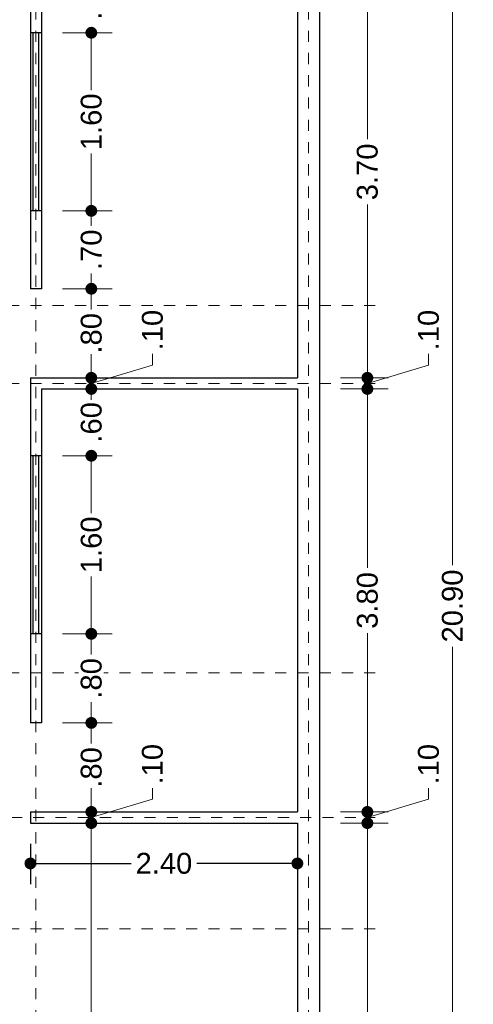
# Model space of a CAD drawing. Header units: millimetres. Extents: x 2562.6 to 2574, y 873.5 to 900.6.
# Tile 4 of 6: x 2569.9 to 2574, y 883.5 to 892.3. Entities that reach past the tile are written whole.
import ezdxf

# ---------------------------------------------------------------- set-up
doc = ezdxf.new("R2010")
doc.units = ezdxf.units.MM
doc.header["$LTSCALE"] = 0.001
doc.linetypes.add('CENTER2', pattern=[28.575, 19.05, -3.175, 3.175, -3.175])
for name, color, linetype, lineweight in [('Cotas', 7, 'Continuous', 18), ('Ejes', 7, 'CENTER2', 5), ('Muros', 7, 'Continuous', 30), ('Ventanas', 7, 'Continuous', 25)]:
    doc.layers.add(name, color=color, linetype=linetype, lineweight=lineweight)
doc.styles.get("Standard").update_dxf_attribs({"font": 'arial.ttf'})
doc.dimstyles.new('1-125', dxfattribs={"dimscale": 125, "dimtxt": 0.0015, "dimasz": 0.00085, "dimexe": 0.0015, "dimexo": 0.0015, "dimgap": 0.0004, "dimtad": 0, "dimzin": 4, "dimdsep": 46, "dimtxsty": 'Standard', "dimblk": 'DOT', "dimcen": 0.0009, "dimclrd": 256, "dimclre": 256, "dimclrt": 256, "dimadec": 0, "dimazin": 0, "dimtfac": 1, "dimtofl": 0, "dimtmove": 1, "dimatfit": 2, "dimfxl": 0.0015, "dimtfill": 1, "dimtolj": 1, "dimtzin": 4, "dimlwd": -1, "dimlwe": -1, "dimarcsym": 0})

# ---------------------------------------------------------------- blocks, each defined once
blk = doc.blocks.new('_DOT')
at = {"color": 0, "linetype": 'ByBlock'}
blk.add_line((-0.5, 0), (-1, 0), dxfattribs=at)
at = {"color": 0, "linetype": 'ByBlock', "const_width": 0.5}
blk.add_lwpolyline([(-0.25, 0, 1), (0.25, 0, 1)], format="xyb", close=True, dxfattribs=at)
blk = doc.blocks.new('*D58')
at = {"layer": 'Cotas', "transparency": 16777216}
for p, q in [((2570.5897, 892.9171), (2570.5897, 893.0234)), ((2570.3296, 892.8109), (2570.7772, 892.8109)), ((2570.3296, 892.2109), (2570.7772, 892.2109)), ((2570.5897, 892.1046), (2570.5897, 891.9984))]:
    blk.add_line(p, q, dxfattribs=at)
at = {"layer": 'Defpoints', "color": 0, "transparency": 16777216}
for p in [(2570.1421, 892.8109), (2570.1421, 892.2109), (2570.5897, 892.2109)]:
    blk.add_point(p, dxfattribs=at)
at = {"layer": 'Cotas', "transparency": 16777216, "xscale": 0.10625, "yscale": 0.10625, "zscale": 0.10625}
for p, rotation in [((2570.5897, 892.8109), 270), ((2570.5897, 892.2109), 90)]:
    blk.add_blockref('_DOT', p, dxfattribs=dict(at, rotation=rotation))
at = {"layer": 'Cotas', "transparency": 16777216, "insert": (2570.5897, 892.5109), "char_height": 0.1875, "attachment_point": 5, "rotation": 90, "bg_fill": 3, "box_fill_scale": 1.1, "bg_fill_color": 256, "bg_fill_true_color": 13158600, "bg_fill_transparency": 0}
blk.add_mtext('\\A1;.60', dxfattribs=at)
blk = doc.blocks.new('*D59')
at = {"layer": 'Cotas', "transparency": 16777216}
for p, q in [((2570.3296, 892.2109), (2570.7772, 892.2109)), ((2570.5897, 892.1046), (2570.5897, 891.6953)), ((2570.5897, 890.7171), (2570.5897, 891.1265)), ((2570.3296, 890.6109), (2570.7772, 890.6109))]:
    blk.add_line(p, q, dxfattribs=at)
at = {"layer": 'Defpoints', "color": 0, "transparency": 16777216}
for p in [(2570.1421, 892.2109), (2570.1421, 890.6109), (2570.5897, 890.6109)]:
    blk.add_point(p, dxfattribs=at)
at = {"layer": 'Cotas', "transparency": 16777216, "xscale": 0.10625, "yscale": 0.10625, "zscale": 0.10625}
for p, rotation in [((2570.5897, 892.2109), 90), ((2570.5897, 890.6109), 270)]:
    blk.add_blockref('_DOT', p, dxfattribs=dict(at, rotation=rotation))
at = {"layer": 'Cotas', "transparency": 16777216, "insert": (2570.5897, 891.4109), "char_height": 0.1875, "attachment_point": 5, "rotation": 90, "bg_fill": 3, "box_fill_scale": 1.1, "bg_fill_color": 256, "bg_fill_true_color": 13158600, "bg_fill_transparency": 0}
blk.add_mtext('\\A1;1.60', dxfattribs=at)
blk = doc.blocks.new('*D60')
at = {"layer": 'Cotas', "transparency": 16777216}
for p, q in [((2570.3296, 890.6109), (2570.7772, 890.6109)), ((2570.5897, 890.5046), (2570.5897, 890.4748)), ((2570.5897, 890.0171), (2570.5897, 890.047)), ((2570.3296, 889.9109), (2570.7772, 889.9109))]:
    blk.add_line(p, q, dxfattribs=at)
at = {"layer": 'Defpoints', "color": 0, "transparency": 16777216}
for p in [(2570.1421, 890.6109), (2570.1421, 889.9109), (2570.5897, 889.9109)]:
    blk.add_point(p, dxfattribs=at)
at = {"layer": 'Cotas', "transparency": 16777216, "xscale": 0.10625, "yscale": 0.10625, "zscale": 0.10625}
for p, rotation in [((2570.5897, 890.6109), 90), ((2570.5897, 889.9109), 270)]:
    blk.add_blockref('_DOT', p, dxfattribs=dict(at, rotation=rotation))
at = {"layer": 'Cotas', "transparency": 16777216, "insert": (2570.5897, 890.2609), "char_height": 0.1875, "attachment_point": 5, "rotation": 90, "bg_fill": 3, "box_fill_scale": 1.1, "bg_fill_color": 256, "bg_fill_true_color": 13158600, "bg_fill_transparency": 0}
blk.add_mtext('\\A1;.70', dxfattribs=at)
blk = doc.blocks.new('*D61')
at = {"layer": 'Cotas', "transparency": 16777216}
for p, q in [((2570.3296, 889.9109), (2570.7772, 889.9109)), ((2570.5897, 889.8046), (2570.5897, 889.7248)), ((2570.5897, 889.2171), (2570.5897, 889.297)), ((2570.2796, 889.1109), (2570.7772, 889.1109))]:
    blk.add_line(p, q, dxfattribs=at)
at = {"layer": 'Defpoints', "color": 0, "transparency": 16777216}
for p in [(2570.1421, 889.9109), (2570.0921, 889.1109), (2570.5897, 889.1109)]:
    blk.add_point(p, dxfattribs=at)
at = {"layer": 'Cotas', "transparency": 16777216, "xscale": 0.10625, "yscale": 0.10625, "zscale": 0.10625}
for p, rotation in [((2570.5897, 889.9109), 90), ((2570.5897, 889.1109), 270)]:
    blk.add_blockref('_DOT', p, dxfattribs=dict(at, rotation=rotation))
at = {"layer": 'Cotas', "transparency": 16777216, "insert": (2570.5897, 889.5109), "char_height": 0.1875, "attachment_point": 5, "rotation": 90, "bg_fill": 3, "box_fill_scale": 1.1, "bg_fill_color": 256, "bg_fill_true_color": 13158600, "bg_fill_transparency": 0}
blk.add_mtext('\\A1;.80', dxfattribs=at)
blk = doc.blocks.new('*D62')
at = {"layer": 'Cotas', "transparency": 16777216}
for p, q in [((2570.5897, 889.2171), (2570.5897, 889.3234)), ((2571.1394, 889.2258), (2571.1394, 889.3258)), ((2570.5897, 889.0609), (2571.1394, 889.2258)), ((2570.2796, 889.1109), (2570.7772, 889.1109)), ((2570.5897, 889.1109), (2570.5897, 889.0109)), ((2570.3296, 889.0109), (2570.7772, 889.0109)), ((2570.5897, 888.9046), (2570.5897, 888.7984))]:
    blk.add_line(p, q, dxfattribs=at)
at = {"layer": 'Defpoints', "color": 0, "transparency": 16777216}
for p in [(2570.0921, 889.1109), (2570.1421, 889.0109), (2570.5897, 889.0109)]:
    blk.add_point(p, dxfattribs=at)
at = {"layer": 'Cotas', "transparency": 16777216, "xscale": 0.10625, "yscale": 0.10625, "zscale": 0.10625}
for p, rotation in [((2570.5897, 889.1109), 270), ((2570.5897, 889.0109), 90)]:
    blk.add_blockref('_DOT', p, dxfattribs=dict(at, rotation=rotation))
at = {"layer": 'Cotas', "transparency": 16777216, "insert": (2571.1394, 889.5397), "char_height": 0.1875, "attachment_point": 5, "rotation": 90, "bg_fill": 3, "box_fill_scale": 1.1, "bg_fill_color": 256, "bg_fill_true_color": 13158600, "bg_fill_transparency": 0}
blk.add_mtext('\\A1;.10', dxfattribs=at)
blk = doc.blocks.new('*D63')
at = {"layer": 'Cotas', "transparency": 16777216}
for p, q in [((2570.5897, 889.1171), (2570.5897, 889.2234)), ((2570.3296, 889.0109), (2570.7772, 889.0109)), ((2570.3296, 888.4109), (2570.7772, 888.4109)), ((2570.5897, 888.3046), (2570.5897, 888.1984))]:
    blk.add_line(p, q, dxfattribs=at)
at = {"layer": 'Defpoints', "color": 0, "transparency": 16777216}
for p in [(2570.1421, 889.0109), (2570.1421, 888.4109), (2570.5897, 888.4109)]:
    blk.add_point(p, dxfattribs=at)
at = {"layer": 'Cotas', "transparency": 16777216, "xscale": 0.10625, "yscale": 0.10625, "zscale": 0.10625}
for p, rotation in [((2570.5897, 889.0109), 270), ((2570.5897, 888.4109), 90)]:
    blk.add_blockref('_DOT', p, dxfattribs=dict(at, rotation=rotation))
at = {"layer": 'Cotas', "transparency": 16777216, "insert": (2570.5897, 888.7109), "char_height": 0.1875, "attachment_point": 5, "rotation": 90, "bg_fill": 3, "box_fill_scale": 1.1, "bg_fill_color": 256, "bg_fill_true_color": 13158600, "bg_fill_transparency": 0}
blk.add_mtext('\\A1;.60', dxfattribs=at)
blk = doc.blocks.new('*D64')
at = {"layer": 'Cotas', "transparency": 16777216}
for p, q in [((2570.3296, 888.4109), (2570.7772, 888.4109)), ((2570.5897, 888.3046), (2570.5897, 887.8953)), ((2570.5897, 886.9171), (2570.5897, 887.3265)), ((2570.3296, 886.8109), (2570.7772, 886.8109))]:
    blk.add_line(p, q, dxfattribs=at)
at = {"layer": 'Defpoints', "color": 0, "transparency": 16777216}
for p in [(2570.1421, 888.4109), (2570.1421, 886.8109), (2570.5897, 886.8109)]:
    blk.add_point(p, dxfattribs=at)
at = {"layer": 'Cotas', "transparency": 16777216, "xscale": 0.10625, "yscale": 0.10625, "zscale": 0.10625}
for p, rotation in [((2570.5897, 888.4109), 90), ((2570.5897, 886.8109), 270)]:
    blk.add_blockref('_DOT', p, dxfattribs=dict(at, rotation=rotation))
at = {"layer": 'Cotas', "transparency": 16777216, "insert": (2570.5897, 887.6109), "char_height": 0.1875, "attachment_point": 5, "rotation": 90, "bg_fill": 3, "box_fill_scale": 1.1, "bg_fill_color": 256, "bg_fill_true_color": 13158600, "bg_fill_transparency": 0}
blk.add_mtext('\\A1;1.60', dxfattribs=at)
blk = doc.blocks.new('*D65')
at = {"layer": 'Cotas', "transparency": 16777216}
for p, q in [((2570.3296, 886.8109), (2570.7772, 886.8109)), ((2570.5897, 886.7046), (2570.5897, 886.6248)), ((2570.5897, 886.1171), (2570.5897, 886.197)), ((2570.3296, 886.0109), (2570.7772, 886.0109))]:
    blk.add_line(p, q, dxfattribs=at)
at = {"layer": 'Defpoints', "color": 0, "transparency": 16777216}
for p in [(2570.1421, 886.8109), (2570.1421, 886.0109), (2570.5897, 886.0109)]:
    blk.add_point(p, dxfattribs=at)
at = {"layer": 'Cotas', "transparency": 16777216, "xscale": 0.10625, "yscale": 0.10625, "zscale": 0.10625}
for p, rotation in [((2570.5897, 886.8109), 90), ((2570.5897, 886.0109), 270)]:
    blk.add_blockref('_DOT', p, dxfattribs=dict(at, rotation=rotation))
at = {"layer": 'Cotas', "transparency": 16777216, "insert": (2570.5897, 886.4109), "char_height": 0.1875, "attachment_point": 5, "rotation": 90, "bg_fill": 3, "box_fill_scale": 1.1, "bg_fill_color": 256, "bg_fill_true_color": 13158600, "bg_fill_transparency": 0}
blk.add_mtext('\\A1;.80', dxfattribs=at)
blk = doc.blocks.new('*D66')
at = {"layer": 'Cotas', "transparency": 16777216}
for p, q in [((2570.3296, 886.0109), (2570.7772, 886.0109)), ((2570.5897, 885.9046), (2570.5897, 885.8248)), ((2570.5897, 885.3171), (2570.5897, 885.397)), ((2570.2296, 885.2109), (2570.7772, 885.2109))]:
    blk.add_line(p, q, dxfattribs=at)
at = {"layer": 'Defpoints', "color": 0, "transparency": 16777216}
for p in [(2570.1421, 886.0109), (2570.0421, 885.2109), (2570.5897, 885.2109)]:
    blk.add_point(p, dxfattribs=at)
at = {"layer": 'Cotas', "transparency": 16777216, "xscale": 0.10625, "yscale": 0.10625, "zscale": 0.10625}
for p, rotation in [((2570.5897, 886.0109), 90), ((2570.5897, 885.2109), 270)]:
    blk.add_blockref('_DOT', p, dxfattribs=dict(at, rotation=rotation))
at = {"layer": 'Cotas', "transparency": 16777216, "insert": (2570.5897, 885.6109), "char_height": 0.1875, "attachment_point": 5, "rotation": 90, "bg_fill": 3, "box_fill_scale": 1.1, "bg_fill_color": 256, "bg_fill_true_color": 13158600, "bg_fill_transparency": 0}
blk.add_mtext('\\A1;.80', dxfattribs=at)
blk = doc.blocks.new('*D67')
at = {"layer": 'Cotas', "transparency": 16777216}
for p, q in [((2570.5897, 885.3171), (2570.5897, 885.4234)), ((2571.1394, 885.3258), (2571.1394, 885.4258)), ((2570.5897, 885.1609), (2571.1394, 885.3258)), ((2570.2296, 885.2109), (2570.7772, 885.2109)), ((2570.5897, 885.2109), (2570.5897, 885.1109)), ((2570.2296, 885.1109), (2570.7772, 885.1109)), ((2570.5897, 885.0046), (2570.5897, 884.8984))]:
    blk.add_line(p, q, dxfattribs=at)
at = {"layer": 'Defpoints', "color": 0, "transparency": 16777216}
for p in [(2570.0421, 885.2109), (2570.0421, 885.1109), (2570.5897, 885.1109)]:
    blk.add_point(p, dxfattribs=at)
at = {"layer": 'Cotas', "transparency": 16777216, "xscale": 0.10625, "yscale": 0.10625, "zscale": 0.10625}
for p, rotation in [((2570.5897, 885.2109), 270), ((2570.5897, 885.1109), 90)]:
    blk.add_blockref('_DOT', p, dxfattribs=dict(at, rotation=rotation))
at = {"layer": 'Cotas', "transparency": 16777216, "insert": (2571.1394, 885.6397), "char_height": 0.1875, "attachment_point": 5, "rotation": 90, "bg_fill": 3, "box_fill_scale": 1.1, "bg_fill_color": 256, "bg_fill_true_color": 13158600, "bg_fill_transparency": 0}
blk.add_mtext('\\A1;.10', dxfattribs=at)
blk = doc.blocks.new('*D68')
at = {"layer": 'Cotas', "transparency": 16777216}
for p, q in [((2570.2296, 885.1109), (2570.7772, 885.1109)), ((2570.5897, 885.0046), (2570.5897, 881.2542)), ((2570.5897, 876.9171), (2570.5897, 880.6676)), ((2570.6296, 876.8109), (2570.7772, 876.8109))]:
    blk.add_line(p, q, dxfattribs=at)
at = {"layer": 'Defpoints', "color": 0, "transparency": 16777216}
for p in [(2570.0421, 885.1109), (2570.4421, 876.8109), (2570.5897, 876.8109)]:
    blk.add_point(p, dxfattribs=at)
at = {"layer": 'Cotas', "transparency": 16777216, "xscale": 0.10625, "yscale": 0.10625, "zscale": 0.10625}
for p, rotation in [((2570.5897, 885.1109), 90), ((2570.5897, 876.8109), 270)]:
    blk.add_blockref('_DOT', p, dxfattribs=dict(at, rotation=rotation))
at = {"layer": 'Cotas', "transparency": 16777216, "insert": (2570.5897, 880.9609), "char_height": 0.1875, "attachment_point": 5, "rotation": 90, "bg_fill": 3, "box_fill_scale": 1.1, "bg_fill_color": 256, "bg_fill_true_color": 13158600, "bg_fill_transparency": 0}
blk.add_mtext('\\A1;8.30', dxfattribs=at)
blk = doc.blocks.new('*D94')
at = {"layer": 'Cotas', "transparency": 16777216}
for p, q in [((2572.8296, 885.1109), (2573.2587, 885.1109)), ((2573.0712, 885.0046), (2573.0712, 881.2542)), ((2573.0712, 876.9171), (2573.0712, 880.6676)), ((2572.8296, 876.8109), (2573.2587, 876.8109))]:
    blk.add_line(p, q, dxfattribs=at)
at = {"layer": 'Defpoints', "color": 0, "transparency": 16777216}
for p in [(2572.6421, 885.1109), (2573.0712, 885.1109), (2572.6421, 876.8109)]:
    blk.add_point(p, dxfattribs=at)
at = {"layer": 'Cotas', "transparency": 16777216, "xscale": 0.10625, "yscale": 0.10625, "zscale": 0.10625}
for p, rotation in [((2573.0712, 885.1109), 90), ((2573.0712, 876.8109), 270)]:
    blk.add_blockref('_DOT', p, dxfattribs=dict(at, rotation=rotation))
at = {"layer": 'Cotas', "transparency": 16777216, "insert": (2573.0712, 880.9609), "char_height": 0.1875, "attachment_point": 5, "rotation": 90, "bg_fill": 3, "box_fill_scale": 1.1, "bg_fill_color": 256, "bg_fill_true_color": 13158600, "bg_fill_transparency": 0}
blk.add_mtext('\\A1;8.30', dxfattribs=at)
blk = doc.blocks.new('*D95')
at = {"layer": 'Cotas', "transparency": 16777216}
for p, q in [((2573.0712, 885.3171), (2573.0712, 885.4234)), ((2573.6209, 885.3258), (2573.6209, 885.4258)), ((2573.0712, 885.1609), (2573.6209, 885.3258)), ((2572.8296, 885.2109), (2573.2587, 885.2109)), ((2573.0712, 885.1109), (2573.0712, 885.2109)), ((2572.8296, 885.1109), (2573.2587, 885.1109)), ((2573.0712, 885.0046), (2573.0712, 884.8984))]:
    blk.add_line(p, q, dxfattribs=at)
at = {"layer": 'Defpoints', "color": 0, "transparency": 16777216}
for p in [(2572.6421, 885.2109), (2573.0712, 885.2109), (2572.6421, 885.1109)]:
    blk.add_point(p, dxfattribs=at)
at = {"layer": 'Cotas', "transparency": 16777216, "xscale": 0.10625, "yscale": 0.10625, "zscale": 0.10625}
for p, rotation in [((2573.0712, 885.2109), 270), ((2573.0712, 885.1109), 90)]:
    blk.add_blockref('_DOT', p, dxfattribs=dict(at, rotation=rotation))
at = {"layer": 'Cotas', "transparency": 16777216, "insert": (2573.6209, 885.6397), "char_height": 0.1875, "attachment_point": 5, "rotation": 90, "bg_fill": 3, "box_fill_scale": 1.1, "bg_fill_color": 256, "bg_fill_true_color": 13158600, "bg_fill_transparency": 0}
blk.add_mtext('\\A1;.10', dxfattribs=at)
blk = doc.blocks.new('*D96')
at = {"layer": 'Cotas', "transparency": 16777216}
for p, q in [((2572.8296, 889.0109), (2573.2587, 889.0109)), ((2573.0712, 888.9046), (2573.0712, 887.404)), ((2573.0712, 885.3171), (2573.0712, 886.8178)), ((2572.8296, 885.2109), (2573.2587, 885.2109))]:
    blk.add_line(p, q, dxfattribs=at)
at = {"layer": 'Defpoints', "color": 0, "transparency": 16777216}
for p in [(2572.6421, 889.0109), (2573.0712, 889.0109), (2572.6421, 885.2109)]:
    blk.add_point(p, dxfattribs=at)
at = {"layer": 'Cotas', "transparency": 16777216, "xscale": 0.10625, "yscale": 0.10625, "zscale": 0.10625}
for p, rotation in [((2573.0712, 889.0109), 90), ((2573.0712, 885.2109), 270)]:
    blk.add_blockref('_DOT', p, dxfattribs=dict(at, rotation=rotation))
at = {"layer": 'Cotas', "transparency": 16777216, "insert": (2573.0712, 887.1109), "char_height": 0.1875, "attachment_point": 5, "rotation": 90, "bg_fill": 3, "box_fill_scale": 1.1, "bg_fill_color": 256, "bg_fill_true_color": 13158600, "bg_fill_transparency": 0}
blk.add_mtext('\\A1;3.80', dxfattribs=at)
blk = doc.blocks.new('*D97')
at = {"layer": 'Cotas', "transparency": 16777216}
for p, q in [((2573.0712, 889.2171), (2573.0712, 889.3234)), ((2573.6209, 889.2258), (2573.6209, 889.3258)), ((2573.0712, 889.0609), (2573.6209, 889.2258)), ((2572.8296, 889.1109), (2573.2587, 889.1109)), ((2573.0712, 889.0109), (2573.0712, 889.1109)), ((2572.8296, 889.0109), (2573.2587, 889.0109)), ((2573.0712, 888.9046), (2573.0712, 888.7984))]:
    blk.add_line(p, q, dxfattribs=at)
at = {"layer": 'Defpoints', "color": 0, "transparency": 16777216}
for p in [(2572.6421, 889.1109), (2573.0712, 889.1109), (2572.6421, 889.0109)]:
    blk.add_point(p, dxfattribs=at)
at = {"layer": 'Cotas', "transparency": 16777216, "xscale": 0.10625, "yscale": 0.10625, "zscale": 0.10625}
for p, rotation in [((2573.0712, 889.1109), 270), ((2573.0712, 889.0109), 90)]:
    blk.add_blockref('_DOT', p, dxfattribs=dict(at, rotation=rotation))
at = {"layer": 'Cotas', "transparency": 16777216, "insert": (2573.6209, 889.5397), "char_height": 0.1875, "attachment_point": 5, "rotation": 90, "bg_fill": 3, "box_fill_scale": 1.1, "bg_fill_color": 256, "bg_fill_true_color": 13158600, "bg_fill_transparency": 0}
blk.add_mtext('\\A1;.10', dxfattribs=at)
blk = doc.blocks.new('*D98')
at = {"layer": 'Cotas', "transparency": 16777216}
for p, q in [((2572.8296, 892.8109), (2573.2587, 892.8109)), ((2573.0712, 892.7046), (2573.0712, 891.254)), ((2573.0712, 889.2171), (2573.0712, 890.6678)), ((2572.8296, 889.1109), (2573.2587, 889.1109))]:
    blk.add_line(p, q, dxfattribs=at)
at = {"layer": 'Defpoints', "color": 0, "transparency": 16777216}
for p in [(2572.6421, 892.8109), (2573.0712, 892.8109), (2572.6421, 889.1109)]:
    blk.add_point(p, dxfattribs=at)
at = {"layer": 'Cotas', "transparency": 16777216, "xscale": 0.10625, "yscale": 0.10625, "zscale": 0.10625}
for p, rotation in [((2573.0712, 892.8109), 90), ((2573.0712, 889.1109), 270)]:
    blk.add_blockref('_DOT', p, dxfattribs=dict(at, rotation=rotation))
at = {"layer": 'Cotas', "transparency": 16777216, "insert": (2573.0712, 890.9609), "char_height": 0.1875, "attachment_point": 5, "rotation": 90, "bg_fill": 3, "box_fill_scale": 1.1, "bg_fill_color": 256, "bg_fill_true_color": 13158600, "bg_fill_transparency": 0}
blk.add_mtext('\\A1;3.70', dxfattribs=at)
blk = doc.blocks.new('*D104')
at = {"layer": 'Cotas', "transparency": 16777216}
for p, q in [((2572.8296, 897.5109), (2574.0235, 897.5109)), ((2573.836, 897.4046), (2573.836, 887.4285)), ((2573.836, 876.7171), (2573.836, 886.6933)), ((2572.8296, 876.6109), (2574.0235, 876.6109))]:
    blk.add_line(p, q, dxfattribs=at)
at = {"layer": 'Defpoints', "color": 0, "transparency": 16777216}
for p in [(2572.6421, 897.5109), (2572.6421, 876.6109), (2573.836, 876.6109)]:
    blk.add_point(p, dxfattribs=at)
at = {"layer": 'Cotas', "transparency": 16777216, "xscale": 0.10625, "yscale": 0.10625, "zscale": 0.10625}
for p, rotation in [((2573.836, 897.5109), 90), ((2573.836, 876.6109), 270)]:
    blk.add_blockref('_DOT', p, dxfattribs=dict(at, rotation=rotation))
at = {"layer": 'Cotas', "transparency": 16777216, "insert": (2573.836, 887.0609), "char_height": 0.1875, "attachment_point": 5, "rotation": 90, "bg_fill": 3, "box_fill_scale": 1.1, "bg_fill_color": 256, "bg_fill_true_color": 13158600, "bg_fill_transparency": 0}
blk.add_mtext('\\A1;20.90', dxfattribs=at)
blk = doc.blocks.new('*D107')
at = {"transparency": 16777216}
for p, q in [((2570.0421, 884.9234), (2570.0421, 884.5607)), ((2572.4421, 884.9234), (2572.4421, 884.5607)), ((2570.1483, 884.7482), (2570.9473, 884.7482)), ((2572.3358, 884.7482), (2571.5369, 884.7482))]:
    blk.add_line(p, q, dxfattribs=at)
at = {"layer": 'Defpoints', "color": 0, "transparency": 16777216}
for p in [(2570.0421, 885.1109), (2572.4421, 885.1109), (2572.4421, 884.7482)]:
    blk.add_point(p, dxfattribs=at)
at = {"transparency": 16777216, "xscale": 0.10625, "yscale": 0.10625, "zscale": 0.10625, "rotation": 180}
blk.add_blockref('_DOT', (2570.0421, 884.7482), dxfattribs=at)
at = {"transparency": 16777216, "xscale": 0.10625, "yscale": 0.10625, "zscale": 0.10625}
blk.add_blockref('_DOT', (2572.4421, 884.7482), dxfattribs=at)
at = {"transparency": 16777216, "insert": (2571.2421, 884.7482), "char_height": 0.1875, "attachment_point": 5, "bg_fill": 3, "box_fill_scale": 1.1, "bg_fill_color": 256, "bg_fill_true_color": 13158600, "bg_fill_transparency": 0}
blk.add_mtext('\\A1;2.40', dxfattribs=at)

msp = doc.modelspace()

# ---------------------------------------------------------------- linework, layer by layer
at = {"layer": 'Ejes', "linetype": 'CENTER2'}
for p, q in [((2570.0921, 874.9289), (2570.0921, 899.8109)), ((2572.5421, 874.9289), (2572.5421, 899.8109)), ((2564.2421, 889.7609), (2573.1421, 889.7609)), ((2564.2421, 889.0609), (2573.1421, 889.0609)), ((2564.2421, 886.4609), (2573.1421, 886.4609)), ((2564.2671, 885.1609), (2573.1421, 885.1609)), ((2564.2421, 884.1609), (2573.1421, 884.1609))]:
    msp.add_line(p, q, dxfattribs=at)
at = {"layer": 'Muros'}
for p, q in [((2572.6421, 897.5109), (2572.6421, 876.6109)), ((2570.0421, 892.9109), (2570.0421, 889.9109)), ((2570.1421, 892.8109), (2570.1421, 889.9109)), ((2572.4421, 892.8109), (2572.4421, 889.1109)), ((2570.1421, 889.9109), (2570.0421, 889.9109)), ((2570.0421, 889.1109), (2572.4421, 889.1109)), ((2570.0421, 889.1109), (2570.0421, 886.0109)), ((2570.1421, 889.0109), (2572.4421, 889.0109)), ((2570.1421, 889.0109), (2570.1421, 886.0109)), ((2572.4421, 889.0109), (2572.4421, 885.2109)), ((2570.1421, 886.0109), (2570.0421, 886.0109)), ((2570.0421, 885.2109), (2572.4421, 885.2109)), ((2570.0421, 885.2109), (2570.0421, 885.1109)), ((2570.0421, 885.1109), (2572.4421, 885.1109)), ((2572.4421, 885.1109), (2572.4421, 876.8109))]:
    msp.add_line(p, q, dxfattribs=at)
at = {"layer": 'Ventanas'}
for p, q in [((2570.1421, 892.2109), (2570.0421, 892.2109)), ((2570.0671, 890.6109), (2570.0671, 892.2109)), ((2570.1171, 890.6109), (2570.1171, 892.2109)), ((2570.1421, 890.6109), (2570.0421, 890.6109)), ((2570.1421, 888.4109), (2570.0421, 888.4109)), ((2570.0671, 886.8109), (2570.0671, 888.4109)), ((2570.1171, 886.8109), (2570.1171, 888.4109)), ((2570.1421, 886.8109), (2570.0421, 886.8109))]:
    msp.add_line(p, q, dxfattribs=at)

# ---------------------------------------------------------------- next in the draw order: dimensions: what is measured, and where the dimension line sits
at = {"layer": 'Cotas'}
dim = msp.add_linear_dim(base=(2570.5897, 892.2109), p1=(2570.1421, 892.8109), p2=(2570.1421, 892.2109), angle=90, dimstyle='1-125', dxfattribs=at)
dim.commit()
dim.dimension.update_dxf_attribs({"geometry": '*D58', "text_midpoint": (2570.5897, 892.5109), "dimtype": 160})
dim = msp.add_linear_dim(base=(2573.0712, 885.1109), p1=(2572.6421, 876.8109), p2=(2572.6421, 885.1109), angle=90, dimstyle='1-125', dxfattribs=at)
dim.commit()
dim.dimension.update_dxf_attribs({"geometry": '*D94', "text_midpoint": (2573.0712, 880.9609)})

# ---------------------------------------------------------------- next in the draw order: dimensions: what is measured, and where the dimension line sits
for base, p1, p2, picture, middle in [((2570.5897, 890.6109), (2570.1421, 892.2109), (2570.1421, 890.6109), '*D59', (2570.5897, 891.4109)), ((2573.0712, 885.2109), (2572.6421, 885.1109), (2572.6421, 885.2109), '*D95', (2573.6209, 885.4758))]:
    dim = msp.add_linear_dim(base=base, p1=p1, p2=p2, angle=90, dimstyle='1-125', dxfattribs=at)
    dim.commit()
    dim.dimension.update_dxf_attribs({"geometry": picture, "text_midpoint": middle})

# ---------------------------------------------------------------- next in the draw order: dimensions: what is measured, and where the dimension line sits
dim = msp.add_linear_dim(base=(2570.5897, 889.9109), p1=(2570.1421, 890.6109), p2=(2570.1421, 889.9109), angle=90, dimstyle='1-125', dxfattribs=at)
dim.commit()
dim.dimension.update_dxf_attribs({"geometry": '*D60', "text_midpoint": (2570.5897, 890.2609), "dimtype": 160})
dim = msp.add_linear_dim(base=(2573.0712, 889.0109), p1=(2572.6421, 885.2109), p2=(2572.6421, 889.0109), angle=90, dimstyle='1-125', dxfattribs=at)
dim.commit()
dim.dimension.update_dxf_attribs({"geometry": '*D96', "text_midpoint": (2573.0712, 887.1109)})

# ---------------------------------------------------------------- next in the draw order: dimensions: what is measured, and where the dimension line sits
for base, p1, p2, picture, middle in [((2570.5897, 889.1109), (2570.1421, 889.9109), (2570.0921, 889.1109), '*D61', (2570.5897, 889.5109)), ((2573.0712, 889.1109), (2572.6421, 889.0109), (2572.6421, 889.1109), '*D97', (2573.6209, 889.3758))]:
    dim = msp.add_linear_dim(base=base, p1=p1, p2=p2, angle=90, dimstyle='1-125', dxfattribs=at)
    dim.commit()
    dim.dimension.update_dxf_attribs({"geometry": picture, "text_midpoint": middle})

# ---------------------------------------------------------------- next in the draw order: dimensions: what is measured, and where the dimension line sits
for base, p1, p2, picture, middle in [((2573.0712, 892.8109), (2572.6421, 889.1109), (2572.6421, 892.8109), '*D98', (2573.0712, 890.9609)), ((2570.5897, 889.0109), (2570.0921, 889.1109), (2570.1421, 889.0109), '*D62', (2571.1394, 889.3758))]:
    dim = msp.add_linear_dim(base=base, p1=p1, p2=p2, angle=90, dimstyle='1-125', dxfattribs=at)
    dim.commit()
    dim.dimension.update_dxf_attribs({"geometry": picture, "text_midpoint": middle})

# ---------------------------------------------------------------- next in the draw order: dimensions: what is measured, and where the dimension line sits
dim = msp.add_linear_dim(base=(2573.836, 876.6109), p1=(2572.6421, 897.5109), p2=(2572.6421, 876.6109), angle=90, dimstyle='1-125', dxfattribs=at)
dim.commit()
dim.dimension.update_dxf_attribs({"geometry": '*D104', "text_midpoint": (2573.836, 887.0609)})
dim = msp.add_linear_dim(base=(2570.5897, 888.4109), p1=(2570.1421, 889.0109), p2=(2570.1421, 888.4109), angle=90, dimstyle='1-125', dxfattribs=at)
dim.commit()
dim.dimension.update_dxf_attribs({"geometry": '*D63', "text_midpoint": (2570.5897, 888.7109), "dimtype": 160})

# ---------------------------------------------------------------- next in the draw order: dimensions: what is measured, and where the dimension line sits
dim = msp.add_linear_dim(base=(2570.5897, 886.8109), p1=(2570.1421, 888.4109), p2=(2570.1421, 886.8109), angle=90, dimstyle='1-125', dxfattribs=at)
dim.commit()
dim.dimension.update_dxf_attribs({"geometry": '*D64', "text_midpoint": (2570.5897, 887.6109)})

# ---------------------------------------------------------------- next in the draw order: dimensions: what is measured, and where the dimension line sits
dim = msp.add_linear_dim(base=(2570.5897, 886.0109), p1=(2570.1421, 886.8109), p2=(2570.1421, 886.0109), angle=90, dimstyle='1-125', dxfattribs=at)
dim.commit()
dim.dimension.update_dxf_attribs({"geometry": '*D65', "text_midpoint": (2570.5897, 886.4109)})

# ---------------------------------------------------------------- next in the draw order: dimensions: what is measured, and where the dimension line sits
dim = msp.add_linear_dim(base=(2570.5897, 885.2109), p1=(2570.1421, 886.0109), p2=(2570.0421, 885.2109), angle=90, dimstyle='1-125', dxfattribs=at)
dim.commit()
dim.dimension.update_dxf_attribs({"geometry": '*D66', "text_midpoint": (2570.5897, 885.6109)})

# ---------------------------------------------------------------- next in the draw order: dimensions: what is measured, and where the dimension line sits
dim = msp.add_linear_dim(base=(2570.5897, 885.1109), p1=(2570.0421, 885.2109), p2=(2570.0421, 885.1109), angle=90, dimstyle='1-125', dxfattribs=at)
dim.commit()
dim.dimension.update_dxf_attribs({"geometry": '*D67', "text_midpoint": (2571.1394, 885.4758)})

# ---------------------------------------------------------------- next in the draw order: dimensions: what is measured, and where the dimension line sits
dim = msp.add_linear_dim(base=(2570.5897, 876.8109), p1=(2570.0421, 885.1109), p2=(2570.4421, 876.8109), angle=90, dimstyle='1-125', dxfattribs=at)
dim.commit()
dim.dimension.update_dxf_attribs({"geometry": '*D68', "text_midpoint": (2570.5897, 880.9609)})

# ---------------------------------------------------------------- next in the draw order: dimensions: what is measured, and where the dimension line sits
dim = msp.add_linear_dim(base=(2572.4421, 884.7482), p1=(2570.0421, 885.1109), p2=(2572.4421, 885.1109), dimstyle='1-125')
dim.commit()
dim.dimension.update_dxf_attribs({"geometry": '*D107', "text_midpoint": (2571.2421, 884.7482)})

doc.saveas('drawing.dxf')
